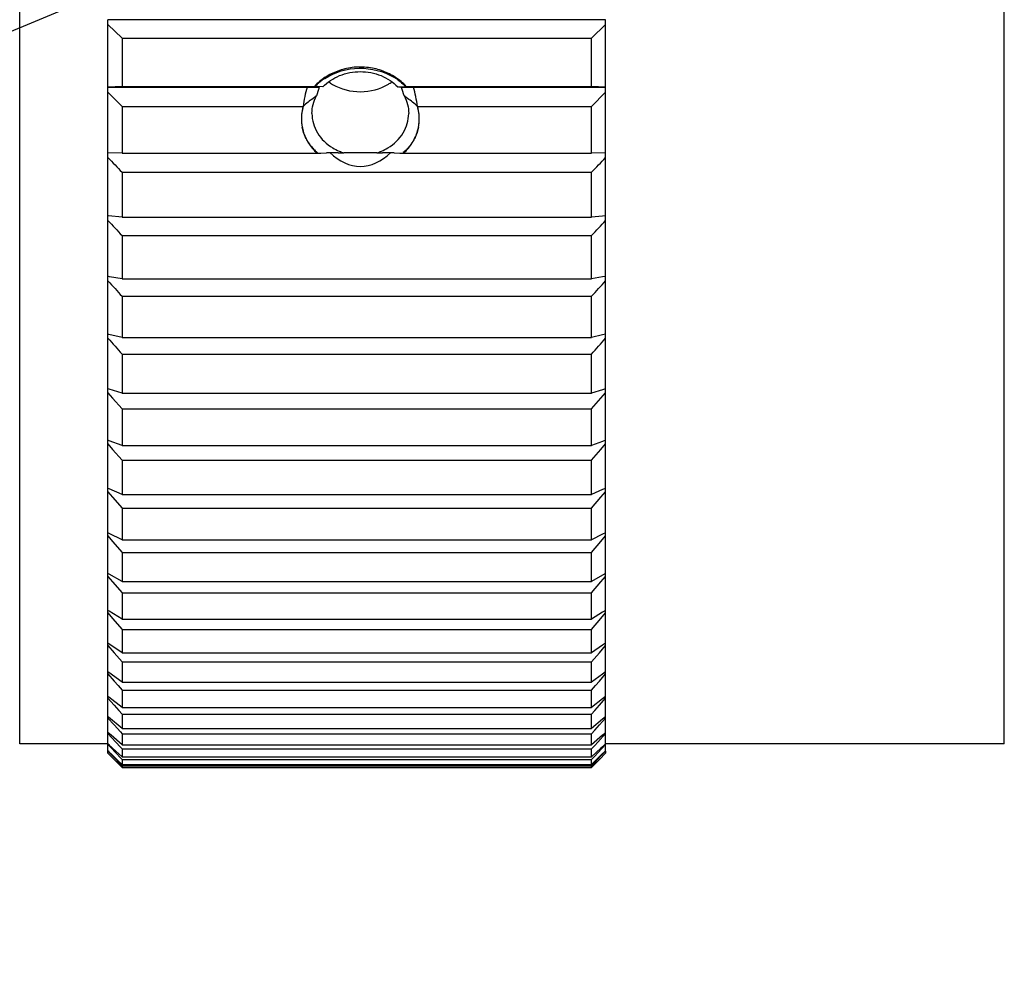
# Model space of a CAD drawing. Header units: millimetres. Extents: x 1042 to 1297, y 430 to 539.
# Tile 3 of 13: x 1096 to 1117, y 451 to 471. Entities that reach past the tile are written whole.
import ezdxf

# ---------------------------------------------------------------- set-up
doc = ezdxf.new("R2010")
doc.units = ezdxf.units.MM
doc.header["$LTSCALE"] = 23.1
doc.header["$PDMODE"] = 3
doc.header["$PDSIZE"] = 8
doc.layers.get('0').update_dxf_attribs({"linetype": 'CONTINUOUS'})
doc.layers.get('Defpoints').update_dxf_attribs({"linetype": 'CONTINUOUS'})
doc.layers.add('02___PRT_ALL_AXES', color=7, linetype='CONTINUOUS')
doc.styles.get("Standard").update_dxf_attribs({"font": 'simsun.ttc', "width": 0.85})
doc.dimstyles.get("Standard").update_dxf_attribs({"dimtxt": 3.5, "dimasz": 3.5, "dimexe": 1.5, "dimexo": 1, "dimtad": 1, "dimtoh": 1, "dimdsep": 46, "dimtxsty": 'STANDARD', "dimblk": '_FILLED', "dimcen": 0.09, "dimclrd": 3, "dimclre": 3, "dimclrt": 2, "dimazin": 2, "dimtp": 0.01, "dimtm": 0.01, "dimtfac": 1, "dimtofl": 0, "dimtmove": 0, "dimatfit": 3, "dimldrblk": '_FILLED', "dimfxl": 1, "dimtolj": 1, "dimarcsym": 0})

# ---------------------------------------------------------------- blocks, each defined once
blk = doc.blocks.new('_FILLED')
at = {"color": 0, "linetype": 'ByBlock'}
blk.add_solid([(0, 0), (-1, 0.2143), (-1, -0.2143)], dxfattribs=at)
blk = doc.blocks.new('*D5')
at = {"color": 3, "lineweight": -2}
for p, q in [((1193.627, 466.456), (1193.627, 431.569)), ((1079.135, 454.485), (1079.135, 431.569)), ((1190.127, 433.069), (1082.635, 433.069))]:
    blk.add_line(p, q, dxfattribs=at)
at = {"layer": 'Defpoints', "color": 0}
for p in [(1193.627, 467.456), (1079.135, 455.485), (1079.135, 433.069)]:
    blk.add_point(p, dxfattribs=at)
at = {"color": 3, "lineweight": -2, "xscale": 3.5, "yscale": 3.5, "zscale": 3.5, "rotation": 180}
blk.add_blockref('_FILLED', (1079.135, 433.069), dxfattribs=at)
at = {"color": 3, "lineweight": -2, "xscale": 3.5, "yscale": 3.5, "zscale": 3.5}
blk.add_blockref('_FILLED', (1193.627, 433.069), dxfattribs=at)
at = {"color": 2, "insert": (1136.377, 435.91), "char_height": 3.5, "attachment_point": 5}
blk.add_mtext('\\A1;114.5%%P0.3(in air)', dxfattribs=at)
blk = doc.blocks.new('*D10')
at = {"color": 3, "lineweight": -2}
for p, q in [((1073.212, 503.999), (1069.686, 505.466)), ((1073.212, 461.371), (1069.686, 459.903))]:
    blk.add_line(p, q, dxfattribs=at)
blk.add_arc((1124.415, 482.685), 57.781, 160.87113, 199.12887, dxfattribs=at)
at = {"layer": 'Defpoints', "color": 0}
for p in [(1074.135, 503.615), (1124.415, 482.685), (1124.415, 482.685), (1067.133, 475.11), (1074.135, 461.755)]:
    blk.add_point(p, dxfattribs=at)
at = {"color": 3, "lineweight": -2, "xscale": 3.5, "yscale": 3.5, "zscale": 3.5}
for p, rotation in [((1071.071, 504.89), 69.13556298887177), ((1071.071, 460.48), 290.8644370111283)]:
    blk.add_blockref('_FILLED', p, dxfattribs=dict(at, rotation=rotation))
at = {"color": 2, "insert": (1064.273, 483.971), "char_height": 3.5, "attachment_point": 5, "rotation": 88.7755}
blk.add_mtext('\\A1;45.2°', dxfattribs=at)

msp = doc.modelspace()

# ---------------------------------------------------------------- linework, layer by layer
at = {"color": 7, "linetype": 'Continuous'}
for p, q in [((1096.019, 455.685), (1096.019, 509.685)), ((1116.889, 455.685), (1116.889, 509.685)), ((1097.889, 469.606), (1097.889, 471.03)), ((1108.439, 471.03), (1097.889, 471.03)), ((1097.889, 470.933), (1098.189, 470.642)), ((1108.139, 470.642), (1108.439, 470.933)), ((1108.439, 469.606), (1108.439, 471.03)), ((1098.189, 470.642), (1098.189, 469.619)), ((1098.189, 470.642), (1108.139, 470.642)), ((1108.139, 469.619), (1108.139, 470.642)), ((1098.189, 469.619), (1097.889, 469.606)), ((1097.889, 455.536), (1097.889, 469.601)), ((1108.439, 469.606), (1108.139, 469.619)), ((1108.439, 455.536), (1108.439, 469.601)), ((1097.889, 469.5), (1098.189, 469.199)), ((1108.139, 469.199), (1108.439, 469.5)), ((1098.189, 469.199), (1098.189, 468.208)), ((1108.139, 468.208), (1108.139, 469.199)), ((1098.189, 468.208), (1097.889, 468.216)), ((1108.439, 468.216), (1108.139, 468.208)), ((1098.189, 467.802), (1098.189, 466.849)), ((1098.189, 467.802), (1108.139, 467.802)), ((1108.139, 466.849), (1108.139, 467.802)), ((1097.898, 466.876), (1097.889, 466.877)), ((1097.898, 466.876), (1097.889, 466.877)), ((1098.189, 466.849), (1097.898, 466.876)), ((1108.372, 466.871), (1108.139, 466.849)), ((1108.439, 466.877), (1108.372, 466.871)), ((1098.189, 466.849), (1108.139, 466.849)), ((1098.189, 466.459), (1098.189, 465.545)), ((1098.189, 466.459), (1108.139, 466.459)), ((1108.139, 465.545), (1108.139, 466.459)), ((1097.904, 465.591), (1097.889, 465.593)), ((1097.922, 465.588), (1097.889, 465.593)), ((1097.922, 465.588), (1097.904, 465.591)), ((1098.189, 465.545), (1097.922, 465.588)), ((1098.189, 465.545), (1108.139, 465.545)), ((1108.372, 465.583), (1108.139, 465.545)), ((1108.439, 465.593), (1108.372, 465.583)), ((1098.189, 465.172), (1098.189, 464.301)), ((1098.189, 465.172), (1108.139, 465.172)), ((1108.139, 464.301), (1108.139, 465.172)), ((1097.908, 464.365), (1097.889, 464.37)), ((1097.908, 464.365), (1097.889, 464.37)), ((1098.189, 464.301), (1097.908, 464.365)), ((1108.439, 464.37), (1108.372, 464.355)), ((1098.189, 464.301), (1108.139, 464.301)), ((1108.372, 464.355), (1108.139, 464.301)), ((1098.189, 463.947), (1098.189, 463.121)), ((1098.189, 463.947), (1108.139, 463.947)), ((1108.139, 463.121), (1108.139, 463.947)), ((1097.912, 463.204), (1097.889, 463.211)), ((1097.912, 463.204), (1097.889, 463.211)), ((1097.889, 463.127), (1097.988, 463.014)), ((1098.189, 463.121), (1097.912, 463.204)), ((1098.189, 463.121), (1108.139, 463.121)), ((1108.372, 463.191), (1108.139, 463.121)), ((1108.339, 463.014), (1108.439, 463.127)), ((1108.439, 463.211), (1108.372, 463.191)), ((1097.988, 463.014), (1098.189, 462.787)), ((1108.139, 462.787), (1108.339, 463.014)), ((1098.189, 462.787), (1098.189, 462.011)), ((1098.189, 462.787), (1108.139, 462.787)), ((1108.139, 462.011), (1108.139, 462.787)), ((1097.914, 462.111), (1097.889, 462.12)), ((1098.189, 462.011), (1097.914, 462.111)), ((1108.372, 462.096), (1108.139, 462.011)), ((1108.439, 462.12), (1108.372, 462.096)), ((1097.889, 462.041), (1097.988, 461.927)), ((1097.988, 461.927), (1098.189, 461.698)), ((1098.189, 462.011), (1108.139, 462.011)), ((1108.139, 461.698), (1108.339, 461.927)), ((1108.339, 461.927), (1108.439, 462.041)), ((1098.189, 461.698), (1098.189, 460.973)), ((1098.189, 461.698), (1108.139, 461.698)), ((1108.139, 460.973), (1108.139, 461.698)), ((1097.915, 461.09), (1097.889, 461.101)), ((1097.915, 461.09), (1097.889, 461.101)), ((1097.889, 461.029), (1097.988, 460.913)), ((1098.189, 460.973), (1097.915, 461.09)), ((1108.372, 461.073), (1108.139, 460.973)), ((1108.339, 460.913), (1108.439, 461.029)), ((1108.439, 461.101), (1108.372, 461.073)), ((1097.988, 460.913), (1098.189, 460.682)), ((1098.189, 460.973), (1108.139, 460.973)), ((1108.139, 460.682), (1108.339, 460.913)), ((1098.189, 460.682), (1098.189, 460.011)), ((1098.189, 460.682), (1108.139, 460.682)), ((1108.139, 460.011), (1108.139, 460.682)), ((1097.915, 460.146), (1097.889, 460.159)), ((1097.915, 460.146), (1097.889, 460.159)), ((1097.889, 460.092), (1097.988, 459.976)), ((1098.189, 460.011), (1097.915, 460.146)), ((1097.988, 459.976), (1098.189, 459.743)), ((1098.189, 460.011), (1108.139, 460.011)), ((1108.372, 460.126), (1108.139, 460.011)), ((1108.139, 459.743), (1108.339, 459.976)), ((1108.339, 459.976), (1108.439, 460.092)), ((1108.439, 460.159), (1108.372, 460.126)), ((1098.189, 459.743), (1098.189, 459.129)), ((1098.189, 459.743), (1108.139, 459.743)), ((1108.139, 459.129), (1108.139, 459.743)), ((1097.915, 459.281), (1097.889, 459.295)), ((1097.915, 459.281), (1097.889, 459.295)), ((1097.889, 459.234), (1097.988, 459.118)), ((1098.189, 459.129), (1097.915, 459.281)), ((1108.372, 459.258), (1108.139, 459.129)), ((1108.339, 459.118), (1108.439, 459.234)), ((1108.439, 459.295), (1108.372, 459.258)), ((1097.988, 459.118), (1098.189, 458.885)), ((1098.189, 459.129), (1108.139, 459.129)), ((1108.139, 458.885), (1108.339, 459.118)), ((1098.189, 458.885), (1098.189, 458.33)), ((1098.189, 458.885), (1108.139, 458.885)), ((1108.139, 458.33), (1108.139, 458.885)), ((1097.913, 458.499), (1097.889, 458.514)), ((1097.913, 458.499), (1097.889, 458.514)), ((1097.889, 458.459), (1097.988, 458.343)), ((1098.189, 458.33), (1097.913, 458.499)), ((1097.988, 458.343), (1098.189, 458.111)), ((1098.189, 458.33), (1108.139, 458.33)), ((1108.372, 458.473), (1108.139, 458.33)), ((1108.139, 458.111), (1108.339, 458.343)), ((1108.339, 458.343), (1108.439, 458.459)), ((1108.439, 458.514), (1108.372, 458.473)), ((1098.189, 458.111), (1098.189, 457.616)), ((1098.189, 458.111), (1108.139, 458.111)), ((1108.139, 457.616), (1108.139, 458.111)), ((1097.911, 457.802), (1097.889, 457.817)), ((1097.911, 457.802), (1097.889, 457.817)), ((1097.889, 457.769), (1098.022, 457.615)), ((1098.189, 457.616), (1097.911, 457.802)), ((1108.372, 457.773), (1108.139, 457.616)), ((1108.306, 457.615), (1108.439, 457.769)), ((1108.439, 457.817), (1108.372, 457.773)), ((1098.022, 457.615), (1098.189, 457.423)), ((1098.189, 457.616), (1108.139, 457.616)), ((1108.139, 457.423), (1108.306, 457.615)), ((1098.189, 457.423), (1098.189, 456.99)), ((1098.189, 457.423), (1108.139, 457.423)), ((1108.139, 456.99), (1108.139, 457.423)), ((1097.909, 457.194), (1097.889, 457.208)), ((1097.889, 457.166), (1098.022, 457.014)), ((1098.189, 456.99), (1097.909, 457.194)), ((1108.372, 457.16), (1108.139, 456.99)), ((1108.306, 457.014), (1108.439, 457.166)), ((1108.439, 457.208), (1108.372, 457.16)), ((1098.022, 457.014), (1098.106, 456.918)), ((1098.106, 456.918), (1098.189, 456.823)), ((1098.189, 456.99), (1108.139, 456.99)), ((1108.139, 456.823), (1108.222, 456.918)), ((1108.139, 456.823), (1108.222, 456.918)), ((1108.222, 456.918), (1108.306, 457.014)), ((1097.906, 456.675), (1097.889, 456.688)), ((1097.906, 456.675), (1097.889, 456.688)), ((1097.889, 456.653), (1098.022, 456.503)), ((1098.189, 456.455), (1097.906, 456.675)), ((1098.189, 456.823), (1098.189, 456.455)), ((1098.189, 456.823), (1108.139, 456.823)), ((1108.139, 456.455), (1108.139, 456.823)), ((1108.372, 456.637), (1108.139, 456.455)), ((1108.306, 456.503), (1108.439, 456.653)), ((1108.439, 456.688), (1108.372, 456.637)), ((1098.022, 456.503), (1098.122, 456.39)), ((1098.189, 456.455), (1108.139, 456.455)), ((1108.208, 456.393), (1108.306, 456.503)), ((1097.903, 456.249), (1097.889, 456.26)), ((1097.903, 456.249), (1097.889, 456.26)), ((1097.889, 456.232), (1098.022, 456.084)), ((1098.189, 456.012), (1097.903, 456.249)), ((1098.122, 456.39), (1098.189, 456.315)), ((1098.189, 456.315), (1098.189, 456.012)), ((1098.189, 456.315), (1108.139, 456.315)), ((1108.139, 456.315), (1108.208, 456.393)), ((1108.139, 456.012), (1108.139, 456.315)), ((1108.306, 456.084), (1108.439, 456.232)), ((1108.439, 456.26), (1108.372, 456.205)), ((1098.022, 456.084), (1098.155, 455.936)), ((1098.189, 456.012), (1108.139, 456.012)), ((1108.372, 456.205), (1108.139, 456.012)), ((1108.206, 455.973), (1108.306, 456.084)), ((1097.955, 455.867), (1097.889, 455.925)), ((1097.899, 455.915), (1097.889, 455.925)), ((1097.889, 455.903), (1098.055, 455.723)), ((1098.189, 455.662), (1097.955, 455.867)), ((1098.155, 455.936), (1098.189, 455.899)), ((1098.189, 455.899), (1098.189, 455.662)), ((1098.189, 455.899), (1108.139, 455.899)), ((1108.139, 455.899), (1108.206, 455.973)), ((1108.139, 455.662), (1108.139, 455.899)), ((1108.372, 455.867), (1108.139, 455.662)), ((1108.273, 455.723), (1108.439, 455.903)), ((1108.439, 455.925), (1108.372, 455.867)), ((1097.889, 455.685), (1096.019, 455.685)), ((1097.896, 455.677), (1097.889, 455.683)), ((1097.988, 455.591), (1097.889, 455.683)), ((1097.889, 455.669), (1097.955, 455.598)), ((1097.922, 455.653), (1097.896, 455.677)), ((1097.955, 455.598), (1098.055, 455.492)), ((1098.055, 455.723), (1098.155, 455.614)), ((1098.155, 455.614), (1098.189, 455.577)), ((1098.189, 455.662), (1108.139, 455.662)), ((1108.139, 455.577), (1108.206, 455.65)), ((1108.206, 455.65), (1108.273, 455.723)), ((1108.273, 455.492), (1108.439, 455.669)), ((1108.372, 455.622), (1108.339, 455.591)), ((1108.366, 455.616), (1108.339, 455.591)), ((1108.439, 455.683), (1108.366, 455.616)), ((1116.889, 455.685), (1108.439, 455.685)), ((1097.988, 455.441), (1097.889, 455.536)), ((1097.914, 455.512), (1097.889, 455.536)), ((1097.889, 455.529), (1097.988, 455.427)), ((1097.889, 455.485), (1097.889, 455.529)), ((1098.022, 455.353), (1097.889, 455.485)), ((1097.889, 455.485), (1097.922, 455.452)), ((1098.189, 455.407), (1097.988, 455.591)), ((1098.109, 455.325), (1097.988, 455.441)), ((1097.988, 455.427), (1098.175, 455.235)), ((1098.055, 455.492), (1098.16, 455.381)), ((1098.189, 455.577), (1098.189, 455.407)), ((1098.189, 455.577), (1108.139, 455.577)), ((1098.189, 455.407), (1108.139, 455.407)), ((1108.339, 455.591), (1108.139, 455.407)), ((1108.139, 455.407), (1108.139, 455.577)), ((1108.139, 455.351), (1108.206, 455.422)), ((1108.206, 455.422), (1108.273, 455.492)), ((1108.206, 455.289), (1108.339, 455.427)), ((1108.339, 455.441), (1108.218, 455.325)), ((1108.306, 455.353), (1108.439, 455.485)), ((1108.439, 455.536), (1108.339, 455.441)), ((1108.339, 455.427), (1108.439, 455.529)), ((1108.439, 455.529), (1108.439, 455.485)), ((1098.122, 455.253), (1098.022, 455.353)), ((1098.022, 455.353), (1098.158, 455.217)), ((1098.189, 455.249), (1098.109, 455.325)), ((1098.189, 455.186), (1098.122, 455.253)), ((1098.16, 455.381), (1098.189, 455.351)), ((1098.175, 455.235), (1098.189, 455.22)), ((1098.175, 455.235), (1098.189, 455.22)), ((1098.189, 455.351), (1098.189, 455.249)), ((1098.189, 455.351), (1108.139, 455.351)), ((1098.189, 455.249), (1108.139, 455.249)), ((1098.189, 455.22), (1098.189, 455.186)), ((1098.189, 455.22), (1108.139, 455.22)), ((1098.189, 455.186), (1108.139, 455.186)), ((1108.139, 455.249), (1108.139, 455.351)), ((1108.218, 455.325), (1108.139, 455.249)), ((1108.218, 455.325), (1108.139, 455.249)), ((1108.139, 455.22), (1108.206, 455.289)), ((1108.139, 455.186), (1108.206, 455.253)), ((1108.139, 455.186), (1108.139, 455.22)), ((1108.306, 455.353), (1108.17, 455.217)), ((1108.206, 455.253), (1108.306, 455.353))]:
    msp.add_line(p, q, dxfattribs=at)
at = {"color": 1}
msp.add_line((1124.415, 482.685), (1074.135, 461.755), dxfattribs=at)
at = {"color": 7, "linetype": 'Continuous'}
for centre, major_axis, ratio, start_param, end_param in [((1103.239, 469.563), (1.25, 0), 0.070895, 0.442644, 0.677187), ((1103.239, 469.961), (0, 2.034), 0.614481, -3.683923, -2.599262)]:
    msp.add_ellipse(centre, major_axis=major_axis, ratio=ratio, start_param=start_param, end_param=end_param, dxfattribs=at)
for points in [[(1104.213, 469.619), (1104.145, 469.693), (1103.989, 469.824), (1103.726, 469.955), (1103.426, 470.034), (1103.059, 470.035), (1102.754, 469.956), (1102.49, 469.825), (1102.333, 469.694), (1102.265, 469.619)], [(1102.109, 469.601), (1102.092, 469.538), (1102.06, 469.407), (1102.036, 469.269), (1102.026, 469.199)], [(1104.451, 469.199), (1104.441, 469.269), (1104.417, 469.407), (1104.386, 469.538), (1104.368, 469.601)], [(1102.026, 469.199), (1102.014, 469.155), (1101.995, 469.067), (1101.989, 468.979), (1101.989, 468.935)], [(1104.489, 468.935), (1104.489, 468.98), (1104.482, 469.069), (1104.464, 469.156), (1104.451, 469.199)], [(1101.989, 468.935), (1101.989, 468.846), (1102.014, 468.667), (1102.128, 468.418), (1102.249, 468.273), (1102.319, 468.208)], [(1104.158, 468.208), (1104.229, 468.274), (1104.351, 468.419), (1104.466, 468.678), (1104.489, 468.85), (1104.489, 468.935)], [(1097.889, 468.114), (1097.989, 468.01), (1098.089, 467.906), (1098.189, 467.802)], [(1108.139, 467.802), (1108.239, 467.906), (1108.339, 468.01), (1108.439, 468.114)], [(1097.889, 466.779), (1097.989, 466.672), (1098.089, 466.565), (1098.189, 466.459)], [(1108.139, 466.459), (1108.239, 466.565), (1108.339, 466.672), (1108.439, 466.779)], [(1097.889, 465.5), (1097.989, 465.39), (1098.089, 465.281), (1098.189, 465.172)], [(1108.139, 465.172), (1108.239, 465.281), (1108.339, 465.39), (1108.439, 465.5)], [(1097.889, 464.281), (1097.989, 464.17), (1098.089, 464.058), (1098.189, 463.947)], [(1108.139, 463.947), (1108.239, 464.058), (1108.339, 464.17), (1108.439, 464.281)]]:
    msp.add_open_spline(points, degree=3, dxfattribs=at)
at = {"layer": '02___PRT_ALL_AXES', "color": 7, "linetype": 'Continuous'}
for p, q in [((1102.365, 469.601), (1097.889, 469.601)), ((1098.189, 469.619), (1102.279, 469.619)), ((1102.445, 469.609), (1102.279, 469.619)), ((1104.032, 469.609), (1104.199, 469.619)), ((1108.439, 469.601), (1104.113, 469.601)), ((1104.199, 469.619), (1108.139, 469.619)), ((1098.189, 469.199), (1102.028, 469.199)), ((1104.45, 469.199), (1108.139, 469.199)), ((1098.189, 468.208), (1102.337, 468.208)), ((1102.337, 468.208), (1102.4, 468.209)), ((1102.4, 468.209), (1102.525, 468.211)), ((1102.768, 468.213), (1102.888, 468.214)), ((1103.59, 468.214), (1103.711, 468.213)), ((1103.954, 468.211), (1104.078, 468.209)), ((1104.078, 468.209), (1104.141, 468.208)), ((1104.141, 468.208), (1108.139, 468.208))]:
    msp.add_line(p, q, dxfattribs=at)
for centre, radius, start, end in [((1103.166, 468.747), 1.244, 123.0685, 127.1627), ((1103.303, 468.734), 1.26, 54.2703, 59.1086), ((1103.113, 468.81), 1.162, 131.4049, 135.8889), ((1103.145, 468.774), 1.21, 127.1593, 131.409), ((1103.17, 470.539), 1.017, 233.7937, 239.349), ((1103.311, 470.533), 1.01, 301.2387, 306.2368), ((1102.919, 468.931), 0.931, 163.2669, 168.8895), ((1103.559, 468.931), 0.931, 11.1106, 16.7331), ((1102.891, 468.935), 0.902, 168.8387, 191.4994), ((1103.587, 468.935), 0.902, 348.5008, 11.1614), ((1103.038, 469.022), 1.074, 218.9598, 224.0427), ((1103.068, 469.052), 1.117, 224.0405, 229.0819), ((1103.307, 395.278), 72.937, 90.4234, 90.61435), ((1103.209, 469.244), 1.079, 239.0057, 247.2354), ((1103.223, 469.275), 1.113, 247.2054, 252.4725), ((1103.255, 469.275), 1.113, 287.5275, 292.7946), ((1103.268, 469.244), 1.079, 292.7646, 300.9943), ((1103.183, 396.645), 71.569, 89.38276, 89.57743), ((1103.399, 469.063), 1.132, 310.9307, 311.5872)]:
    msp.add_arc(centre, radius, start, end, dxfattribs=at)
for centre, major_axis, ratio, start_param, end_param in [((1103.239, 468.672), (0, 1.779), 0.576154, 7.304373, 7.419189), ((1103.239, 469.563), (1.025, 0), 0.070895, 0.549609, 0.68537), ((1103.239, 468.672), (0, 1.779), 0.576154, 5.147181, 5.261998), ((1103.239, 468.17), (1.025, 0), 0.044729, 1.22105, 1.920543)]:
    msp.add_ellipse(centre, major_axis=major_axis, ratio=ratio, start_param=start_param, end_param=end_param, dxfattribs=at)
for points, knots in [([(1102.487, 469.79), (1102.699, 469.928), (1103.213, 470.078), (1103.732, 469.945), (1103.95, 469.815)], [0, 0, 0, 0, 0.499169, 1, 1, 1, 1]), ([(1102.445, 469.609), (1102.543, 469.713), (1102.795, 469.88), (1103.239, 469.963), (1103.682, 469.88), (1103.934, 469.713), (1104.032, 469.609)], [0, 0, 0, 0, 0.244545, 0.5, 0.755455, 1, 1, 1, 1]), ([(1102.652, 469.664), (1102.827, 469.56), (1103.244, 469.454), (1103.66, 469.564), (1103.835, 469.67)], [0, 0, 0, 0, 0.499976, 1, 1, 1, 1]), ([(1104.038, 469.757), (1104.053, 469.746), (1104.109, 469.704), (1104.162, 469.657), (1104.199, 469.619)], [0, 0, 0, 0, 0.252683, 1, 1, 1, 1]), ([(1102.309, 469.421), (1102.285, 469.404), (1102.189, 469.332), (1102.096, 469.257), (1102.028, 469.199)], [0, 0, 0, 0, 0.251066, 1, 1, 1, 1]), ([(1102.214, 469.047), (1102.214, 469.112), (1102.23, 469.242), (1102.278, 469.364), (1102.309, 469.421)], [0, 0, 0, 0, 0.496285, 1, 1, 1, 1]), ([(1104.168, 469.421), (1104.199, 469.364), (1104.247, 469.242), (1104.264, 469.112), (1104.264, 469.047)], [0, 0, 0, 0, 0.503715, 1, 1, 1, 1]), ([(1104.45, 469.199), (1104.381, 469.257), (1104.289, 469.332), (1104.193, 469.404), (1104.168, 469.421)], [0, 0, 0, 0, 0.748934, 1, 1, 1, 1]), ([(1102.214, 469.047), (1102.214, 468.976), (1102.234, 468.832), (1102.354, 468.559), (1102.524, 468.397), (1102.653, 468.319)], [0, 0, 0, 0, 0.241553, 0.487699, 1, 1, 1, 1]), ([(1103.824, 468.319), (1103.953, 468.397), (1104.124, 468.559), (1104.243, 468.832), (1104.264, 468.976), (1104.264, 469.047)], [0, 0, 0, 0, 0.512301, 0.758447, 1, 1, 1, 1]), ([(1102.202, 468.347), (1102.154, 468.407), (1102.071, 468.536), (1102.022, 468.682), (1102.007, 468.756)], [0, 0, 0, 0, 0.50554, 1, 1, 1, 1]), ([(1104.471, 468.756), (1104.456, 468.682), (1104.406, 468.536), (1104.323, 468.407), (1104.275, 468.347)], [0, 0, 0, 0, 0.494459, 1, 1, 1, 1]), ([(1104.275, 468.347), (1104.247, 468.312), (1104.206, 468.268), (1104.162, 468.227), (1104.15, 468.217)], [0, 0, 0, 0, 0.747971, 1, 1, 1, 1])]:
    msp.add_open_spline(points, degree=3, knots=knots, dxfattribs=at)

# ---------------------------------------------------------------- dimensions: what is measured, and where the dimension line sits
dim = msp.add_angular_dim_2l(base=(1067.133, 475.11), line1=((1124.415, 482.685), (1074.135, 461.755)), line2=((1124.415, 482.685), (1074.135, 503.615)), dimstyle='STANDARD')
dim.commit()
dim.dimension.update_dxf_attribs({"geometry": '*D10', "text_midpoint": (1066.647, 483.92), "dimtype": 162})
at = {"color": 7}
dim = msp.add_linear_dim(base=(1079.135, 433.069), p1=(1193.627, 467.456), p2=(1079.135, 455.485), text='<>%%P0.3(in air)', dimstyle='STANDARD', override={"dimdec": 1}, dxfattribs=at)
dim.commit()
dim.dimension.update_dxf_attribs({"geometry": '*D5', "text_midpoint": (1136.377, 433.069), "dimtype": 160})

doc.saveas('drawing.dxf')
